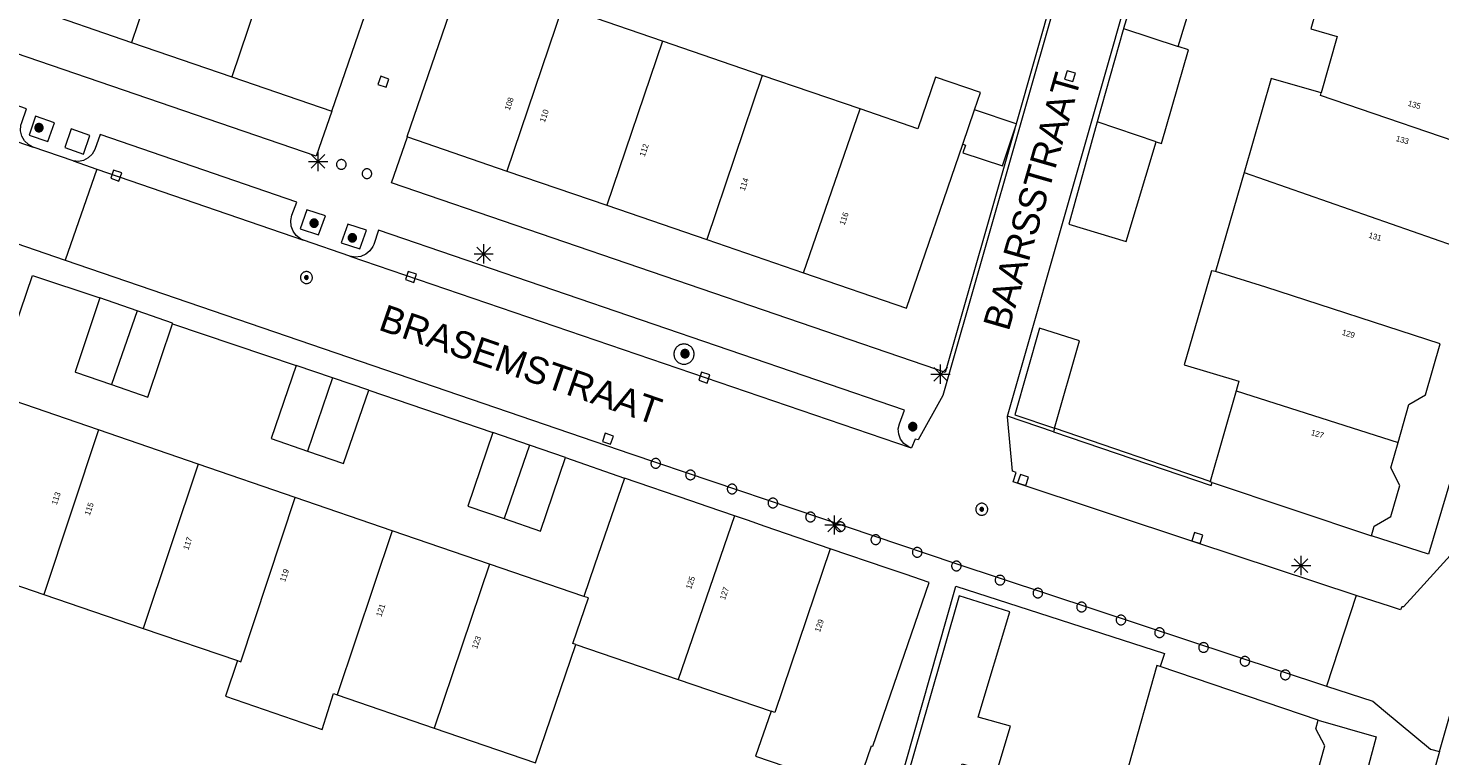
# Model space of a CAD drawing. Header units: metres. Extents: x 135779 to 137489, y 452643 to 455118.
# Tile 33 of 256: x 136392 to 136465, y 452956 to 452994. Entities that reach past the tile are written whole.
import ezdxf
from ezdxf.enums import TextEntityAlignment as Align

# ---------------------------------------------------------------- set-up
doc = ezdxf.new("R2010")
doc.units = ezdxf.units.M
for name, color, linetype, lineweight in [('KTop_NAR_Huisnummer (t)', 7, 'Continuous', 13), ('KTop_NAR_Huisnummer tijdelijk (t)', 7, 'Continuous', 13), ('KTop_OBW_Overig Plus', 1, 'Continuous', 13), ('KTop_ORL_Weg_Straatnaam (t)', 7, 'Continuous', 13), ('KTop_PAL_Afsluitpaal', 222, 'Continuous', 13), ('KTop_PAL_Lichtmast', 40, 'Continuous', 13), ('KTop_PND_Grondvlaksituatie van BAG-pand [tachy]', 1, 'Continuous', 13), ('KTop_PND_Pandscheiding', 40, 'Continuous', 13), ('KTop_PUT_Inspectie- of rioolput', 15, 'Continuous', 13), ('KTop_PUT_Kolk', 15, 'Continuous', 13), ('KTop_SHD_Muur', 15, 'Continuous', 13), ('KTop_VGO_Boom', 92, 'Continuous', 13), ('KTop_WGD_Parkeervlak', 251, 'Continuous', 13), ('KTop_WGD_Rijbaan_Lokale weg', 251, 'Continuous', 13), ('KTop_WGD_Rijbaan_Lokale weg_verkeersdrempel', 40, 'Continuous', 13), ('KTop_WGD_Voetpad', 251, 'Continuous', 13)]:
    doc.layers.add(name, color=color, linetype=linetype, lineweight=lineweight)
doc.styles.add('Style-ROVU', font='ROVU.shx')
doc.styles.add('Style-ROVUCURSIEF', font='ROVUCURSIEF.shx')

# ---------------------------------------------------------------- blocks, each defined once
blk = doc.blocks.new('PAL_Lichtmast')
at = {"layer": 'KTop_PAL_Lichtmast'}
for p, q in [((-0.354, -0.354), (0.354, 0.354)), ((0.354, -0.354), (-0.354, 0.354)), ((0, -0.5), (0, 0.5)), ((-0.5, 0), (0.5, 0))]:
    blk.add_line(p, q, dxfattribs=at)
blk = doc.blocks.new('PAL_Afsluitpaal')
at = {"layer": 'KTop_PAL_Afsluitpaal', "flags": 128}
blk.add_lwpolyline([(0.25, 0), (0.249, 0.026), (0.245, 0.052), (0.238, 0.077), (0.228, 0.102), (0.217, 0.125), (0.202, 0.147), (0.186, 0.167), (0.167, 0.186), (0.147, 0.202), (0.125, 0.217), (0.102, 0.228), (0.077, 0.238), (0.052, 0.245), (0.026, 0.249), (0, 0.25), (-0.026, 0.249), (-0.052, 0.245), (-0.077, 0.238), (-0.102, 0.228), (-0.125, 0.217), (-0.147, 0.202), (-0.167, 0.186), (-0.186, 0.167), (-0.202, 0.147), (-0.217, 0.125), (-0.228, 0.102), (-0.238, 0.077), (-0.245, 0.052), (-0.249, 0.026), (-0.25, 0), (-0.249, -0.026), (-0.245, -0.052), (-0.238, -0.077), (-0.228, -0.102), (-0.217, -0.125), (-0.202, -0.147), (-0.186, -0.167), (-0.167, -0.186), (-0.147, -0.202), (-0.125, -0.217), (-0.102, -0.228), (-0.077, -0.238), (-0.052, -0.245), (-0.026, -0.249), (0, -0.25), (0.026, -0.249), (0.052, -0.245), (0.077, -0.238), (0.102, -0.228), (0.125, -0.217), (0.147, -0.202), (0.167, -0.186), (0.186, -0.167), (0.202, -0.147), (0.217, -0.125), (0.228, -0.102), (0.238, -0.077), (0.245, -0.052), (0.249, -0.026), (0.25, 0)], dxfattribs=at)
blk = doc.blocks.new('PUT_Inspectie-_of_rioolput')
at = {"layer": 'KTop_PUT_Inspectie- of rioolput', "flags": 128}
for points in [[(0.31, 0), (0.308, 0.032), (0.303, 0.064), (0.294, 0.095), (0.283, 0.126), (0.268, 0.155), (0.25, 0.182), (0.23, 0.207), (0.207, 0.23), (0.182, 0.25), (0.154, 0.268), (0.126, 0.283), (0.095, 0.294), (0.064, 0.303), (0.032, 0.308), (0, 0.309), (-0.032, 0.308), (-0.064, 0.303), (-0.096, 0.294), (-0.126, 0.283), (-0.155, 0.268), (-0.182, 0.25), (-0.207, 0.23), (-0.23, 0.207), (-0.25, 0.182), (-0.268, 0.154), (-0.283, 0.126), (-0.294, 0.095), (-0.303, 0.064), (-0.308, 0.032), (-0.309, 0), (-0.308, -0.032), (-0.303, -0.064), (-0.294, -0.096), (-0.283, -0.126), (-0.268, -0.155), (-0.25, -0.182), (-0.23, -0.207), (-0.207, -0.23), (-0.182, -0.25), (-0.155, -0.268), (-0.126, -0.283), (-0.096, -0.294), (-0.064, -0.303), (-0.032, -0.308), (0, -0.309), (0.032, -0.308), (0.064, -0.303), (0.095, -0.294), (0.126, -0.283), (0.155, -0.268), (0.182, -0.25), (0.207, -0.23), (0.23, -0.207), (0.25, -0.182), (0.268, -0.155), (0.283, -0.126), (0.294, -0.096), (0.303, -0.064), (0.308, -0.032), (0.31, 0)], [(0.095, 0), (0.094, 0.009), (0.092, 0.019), (0.09, 0.029), (0.086, 0.038), (0.082, 0.047), (0.076, 0.055), (0.07, 0.063), (0.063, 0.07), (0.055, 0.076), (0.047, 0.082), (0.038, 0.086), (0.029, 0.09), (0.019, 0.092), (0.009, 0.094), (0, 0.094), (-0.01, 0.094), (-0.02, 0.092), (-0.029, 0.09), (-0.039, 0.086), (-0.048, 0.082), (-0.056, 0.076), (-0.064, 0.07), (-0.071, 0.063), (-0.077, 0.055), (-0.082, 0.047), (-0.087, 0.038), (-0.09, 0.029), (-0.093, 0.019), (-0.094, 0.009), (-0.095, 0), (-0.094, -0.01), (-0.093, -0.02), (-0.09, -0.029), (-0.087, -0.039), (-0.082, -0.048), (-0.077, -0.056), (-0.071, -0.064), (-0.064, -0.071), (-0.056, -0.077), (-0.047, -0.082), (-0.039, -0.087), (-0.029, -0.09), (-0.02, -0.093), (-0.01, -0.094), (0, -0.095), (0.009, -0.094), (0.019, -0.093), (0.029, -0.09), (0.038, -0.087), (0.047, -0.082), (0.055, -0.077), (0.063, -0.071), (0.07, -0.064), (0.076, -0.056), (0.082, -0.047), (0.086, -0.039), (0.09, -0.029), (0.092, -0.02), (0.094, -0.01), (0.095, 0)], [(0.035, 0), (0.034, 0.003), (0.034, 0.007), (0.033, 0.01), (0.031, 0.014), (0.03, 0.017), (0.028, 0.02), (0.026, 0.023), (0.023, 0.026), (0.02, 0.028), (0.017, 0.03), (0.014, 0.031), (0.01, 0.033), (0.007, 0.034), (0.003, 0.034), (0, 0.034), (-0.004, 0.034), (-0.007, 0.034), (-0.011, 0.033), (-0.014, 0.031), (-0.018, 0.03), (-0.021, 0.028), (-0.023, 0.026), (-0.026, 0.023), (-0.028, 0.02), (-0.03, 0.017), (-0.032, 0.014), (-0.033, 0.01), (-0.034, 0.007), (-0.035, 0.003), (-0.035, 0), (-0.035, -0.004), (-0.034, -0.007), (-0.033, -0.011), (-0.032, -0.014), (-0.03, -0.018), (-0.028, -0.021), (-0.026, -0.023), (-0.023, -0.026), (-0.021, -0.028), (-0.017, -0.03), (-0.014, -0.032), (-0.011, -0.033), (-0.007, -0.034), (-0.004, -0.035), (0, -0.035), (0.003, -0.035), (0.007, -0.034), (0.01, -0.033), (0.014, -0.032), (0.017, -0.03), (0.02, -0.028), (0.023, -0.026), (0.026, -0.023), (0.028, -0.021), (0.03, -0.017), (0.031, -0.014), (0.033, -0.011), (0.034, -0.007), (0.034, -0.004), (0.035, 0)], [(0.01, 0.02), (0.007, 0.02), (0.005, 0.021), (0.003, 0.022), (0.001, 0.022), (-0.001, 0.022), (-0.004, 0.022), (-0.006, 0.021), (-0.008, 0.02), (-0.01, 0.019), (-0.012, 0.018), (-0.014, 0.017), (-0.016, 0.015), (-0.017, 0.013), (-0.019, 0.012), (-0.02, 0.009), (-0.021, 0.007), (-0.022, 0.005), (-0.022, 0.003), (-0.022, 0.001), (-0.022, -0.001), (-0.022, -0.004), (-0.022, -0.006), (-0.021, -0.008), (-0.02, -0.01), (-0.019, -0.012), (-0.017, -0.014), (-0.016, -0.016), (-0.014, -0.017), (-0.012, -0.019), (-0.01, -0.02), (-0.008, -0.021), (-0.006, -0.022), (-0.003, -0.022), (-0.001, -0.022), (0.001, -0.022), (0.003, -0.022), (0.005, -0.022), (0.008, -0.021), (0.01, -0.02), (0.012, -0.019), (0.014, -0.017), (0.015, -0.016), (0.017, -0.014), (0.018, -0.012), (0.02, -0.01), (0.02, -0.008), (0.021, -0.006), (0.022, -0.003), (0.022, -0.001), (0.022, 0.001), (0.022, 0.003), (0.021, 0.005), (0.02, 0.008), (0.019, 0.01), (0.018, 0.012), (0.017, 0.014), (0.015, 0.015), (0.013, 0.017), (0.012, 0.018), (0.01, 0.02)]]:
    blk.add_lwpolyline(points, dxfattribs=at)
blk = doc.blocks.new('PUT_Kolk')
at = {"layer": 'KTop_PUT_Kolk', "flags": 128}
blk.add_lwpolyline([(0.225, -0.225), (0.225, 0.225), (-0.225, 0.225), (-0.225, -0.225), (0.225, -0.225)], dxfattribs=at)
blk = doc.blocks.new('VGO_Boom')
at = {"layer": 'KTop_VGO_Boom', "flags": 128}
for points in [[(0.215, 0), (0.214, 0.022), (0.21, 0.045), (0.204, 0.066), (0.196, 0.087), (0.186, 0.108), (0.174, 0.126), (0.16, 0.144), (0.144, 0.16), (0.126, 0.174), (0.107, 0.186), (0.087, 0.196), (0.066, 0.204), (0.045, 0.21), (0.022, 0.214), (-0.001, 0.215), (-0.023, 0.214), (-0.045, 0.21), (-0.067, 0.204), (-0.088, 0.196), (-0.108, 0.186), (-0.127, 0.174), (-0.144, 0.16), (-0.16, 0.144), (-0.174, 0.126), (-0.187, 0.107), (-0.197, 0.087), (-0.205, 0.066), (-0.211, 0.045), (-0.214, 0.022), (-0.215, -0.001), (-0.214, -0.023), (-0.211, -0.045), (-0.205, -0.067), (-0.197, -0.088), (-0.187, -0.108), (-0.174, -0.127), (-0.16, -0.144), (-0.144, -0.16), (-0.127, -0.174), (-0.108, -0.187), (-0.088, -0.197), (-0.067, -0.205), (-0.045, -0.211), (-0.023, -0.214), (0, -0.215), (0.022, -0.214), (0.045, -0.211), (0.066, -0.205), (0.087, -0.197), (0.108, -0.187), (0.126, -0.174), (0.144, -0.16), (0.16, -0.144), (0.174, -0.127), (0.186, -0.108), (0.196, -0.088), (0.204, -0.067), (0.21, -0.045), (0.214, -0.023), (0.215, -0.001)], [(0.155, 0), (0.154, 0.016), (0.152, 0.032), (0.147, 0.048), (0.142, 0.063), (0.134, 0.078), (0.125, 0.091), (0.115, 0.104), (0.104, 0.115), (0.091, 0.125), (0.077, 0.134), (0.063, 0.142), (0.048, 0.147), (0.032, 0.152), (0.016, 0.154), (-0.001, 0.155), (-0.017, 0.154), (-0.033, 0.152), (-0.048, 0.147), (-0.064, 0.142), (-0.078, 0.134), (-0.092, 0.125), (-0.104, 0.115), (-0.116, 0.104), (-0.126, 0.091), (-0.135, 0.077), (-0.142, 0.063), (-0.148, 0.048), (-0.152, 0.032), (-0.155, 0.016), (-0.155, -0.001), (-0.155, -0.017), (-0.152, -0.033), (-0.148, -0.048), (-0.142, -0.064), (-0.135, -0.078), (-0.126, -0.092), (-0.116, -0.104), (-0.104, -0.116), (-0.092, -0.126), (-0.078, -0.135), (-0.064, -0.142), (-0.048, -0.148), (-0.033, -0.152), (-0.017, -0.155), (0, -0.155), (0.016, -0.155), (0.032, -0.152), (0.048, -0.148), (0.063, -0.142), (0.078, -0.135), (0.091, -0.126), (0.104, -0.116), (0.115, -0.104), (0.125, -0.092), (0.134, -0.078), (0.142, -0.064), (0.147, -0.048), (0.152, -0.033), (0.154, -0.017), (0.155, -0.001)], [(0.095, 0), (0.094, 0.01), (0.093, 0.02), (0.09, 0.029), (0.087, 0.039), (0.082, 0.048), (0.077, 0.056), (0.071, 0.064), (0.064, 0.071), (0.056, 0.077), (0.047, 0.082), (0.039, 0.087), (0.029, 0.09), (0.02, 0.093), (0.01, 0.094), (-0.001, 0.095), (-0.01, 0.094), (-0.02, 0.093), (-0.03, 0.09), (-0.039, 0.087), (-0.048, 0.082), (-0.056, 0.077), (-0.064, 0.071), (-0.071, 0.064), (-0.077, 0.056), (-0.083, 0.047), (-0.087, 0.039), (-0.091, 0.029), (-0.093, 0.02), (-0.095, 0.01), (-0.095, -0.001), (-0.095, -0.01), (-0.093, -0.02), (-0.091, -0.03), (-0.087, -0.039), (-0.083, -0.048), (-0.077, -0.056), (-0.071, -0.064), (-0.064, -0.071), (-0.056, -0.077), (-0.048, -0.083), (-0.039, -0.087), (-0.03, -0.091), (-0.02, -0.093), (-0.01, -0.095), (0, -0.095), (0.01, -0.095), (0.02, -0.093), (0.029, -0.091), (0.039, -0.087), (0.048, -0.083), (0.056, -0.077), (0.064, -0.071), (0.071, -0.064), (0.077, -0.056), (0.082, -0.048), (0.087, -0.039), (0.09, -0.03), (0.093, -0.02), (0.094, -0.01), (0.095, -0.001)], [(0.035, 0), (0.035, 0.004), (0.034, 0.007), (0.033, 0.011), (0.032, 0.014), (0.03, 0.018), (0.028, 0.021), (0.026, 0.023), (0.023, 0.026), (0.021, 0.028), (0.017, 0.03), (0.014, 0.032), (0.011, 0.033), (0.007, 0.034), (0.004, 0.035), (-0.001, 0.035), (-0.004, 0.035), (-0.008, 0.034), (-0.011, 0.033), (-0.015, 0.032), (-0.018, 0.03), (-0.021, 0.028), (-0.024, 0.026), (-0.027, 0.023), (-0.029, 0.021), (-0.031, 0.017), (-0.032, 0.014), (-0.034, 0.011), (-0.035, 0.007), (-0.035, 0.004), (-0.035, -0.001), (-0.035, -0.004), (-0.035, -0.008), (-0.034, -0.011), (-0.032, -0.015), (-0.031, -0.018), (-0.029, -0.021), (-0.027, -0.024), (-0.024, -0.027), (-0.021, -0.029), (-0.018, -0.031), (-0.015, -0.032), (-0.011, -0.034), (-0.008, -0.035), (-0.004, -0.035), (0, -0.035), (0.004, -0.035), (0.007, -0.035), (0.011, -0.034), (0.014, -0.032), (0.018, -0.031), (0.021, -0.029), (0.023, -0.027), (0.026, -0.024), (0.028, -0.021), (0.03, -0.018), (0.032, -0.015), (0.033, -0.011), (0.034, -0.008), (0.035, -0.004), (0.035, 0)]]:
    blk.add_lwpolyline(points, dxfattribs=at)

msp = doc.modelspace()

# ---------------------------------------------------------------- linework, layer by layer
at = {"layer": 'KTop_OBW_Overig Plus', "flags": 128}
for points in [[(136443.228, 452988.968), (136441.061, 452989.684)], [(136440.451, 452987.911), (136440.587, 452987.856), (136440.457, 452987.463), (136442.516, 452986.781), (136443.152, 452988.7)], [(136443.152, 452988.7), (136443.239, 452988.964), (136443.228, 452988.968)], [(136442.932, 452957.668), (136441.26, 452958.137), (136442.906, 452963.615), (136440.258, 452964.432), (136438.664, 452958.885), (136437.212, 452953.831), (136436.538, 452951.482), (136435.842, 452949.06), (136434.261, 452943.558), (136432.804, 452938.488), (136434.908, 452937.812), (136436.296, 452942.986), (136436.436, 452942.934), (136437.988, 452948.415), (136439.211, 452948.027), (136440.018, 452950.345), (136438.971, 452950.687), (136439.667, 452953.098), (136440.42, 452955.706), (136442.181, 452955.195), (136442.932, 452957.668)]]:
    msp.add_lwpolyline(points, dxfattribs=at)
at = {"layer": 'KTop_PND_Grondvlaksituatie van BAG-pand [tachy]', "flags": 128}
for points in [[(136451.65, 452992.975), (136453.25, 452998.195), (136450.391, 452999.071), (136448.813, 452993.923)], [(136407.665, 452989.613), (136410.581, 452998.131)], [(136459.842, 452998.422), (136458.552, 452993.893), (136459.916, 452993.5), (136459.08, 452990.572)], [(136414.481, 452996.811), (136411.561, 452988.291), (136411.594, 452988.28)], [(136392.026, 452994.981), (136397.241, 452993.191)], [(136424.838, 452993.26), (136419.643, 452995.039)], [(136448.813, 452993.923), (136448.791, 452993.851), (136447.447, 452989.059)], [(136397.241, 452993.191), (136402.456, 452991.401)], [(136430.032, 452991.48), (136424.838, 452993.26)], [(136450.508, 452988.032), (136450.784, 452987.948), (136452.184, 452992.811), (136451.65, 452992.975)], [(136402.456, 452991.401), (136407.665, 452989.613)], [(136435.115, 452989.739), (136430.032, 452991.48)], [(136441.061, 452989.684), (136441.368, 452990.583), (136439.04, 452991.38), (136438.124, 452988.708), (136435.115, 452989.739)], [(136459.08, 452990.572), (136456.481, 452991.314), (136455.075, 452986.439)], [(136440.451, 452987.911), (136441.061, 452989.684)], [(136447.447, 452989.059), (136445.961, 452983.757), (136448.94, 452982.85), (136450.508, 452988.032)], [(136411.594, 452988.28), (136416.755, 452986.511)], [(136432.181, 452981.225), (136437.531, 452979.391), (136440.451, 452987.911)], [(136416.755, 452986.511), (136421.949, 452984.731)], [(136455.075, 452986.439), (136453.587, 452981.283)], [(136421.949, 452984.731), (136427.143, 452982.951)], [(136427.143, 452982.951), (136432.181, 452981.225)], [(136453.587, 452981.283), (136453.38, 452981.318), (136451.964, 452976.439), (136454.803, 452975.598), (136454.657, 452975.089)], [(136395.601, 452979.921), (136394.311, 452976.071), (136394.326, 452976.066), (136396.201, 452975.416)], [(136397.531, 452979.252), (136395.601, 452979.921)], [(136399.369, 452978.575), (136399.381, 452978.611), (136397.531, 452979.252)], [(136396.201, 452975.416), (136398.091, 452974.761), (136399.369, 452978.575)], [(136445.228, 452973.146), (136446.529, 452977.691), (136444.449, 452978.341), (136443.161, 452973.851), (136445.228, 452973.146)], [(136463.077, 452972.406), (136463.641, 452974.375), (136464.511, 452974.875), (136465.268, 452977.524)], [(136405.808, 452976.412), (136404.501, 452972.611), (136406.386, 452971.961)], [(136407.698, 452975.765), (136405.808, 452976.412)], [(136406.386, 452971.961), (136408.271, 452971.311), (136409.581, 452975.121)], [(136409.581, 452975.121), (136407.698, 452975.765)], [(136454.657, 452975.089), (136453.315, 452970.387)], [(136395.528, 452973.06), (136390.023, 452974.947)], [(136400.718, 452971.281), (136395.528, 452973.06)], [(136416.031, 452972.921), (136414.721, 452969.101), (136416.611, 452968.451)], [(136417.924, 452972.27), (136416.031, 452972.921)], [(136419.811, 452971.621), (136417.924, 452972.27)], [(136461.695, 452967.563), (136461.835, 452968.054), (136462.706, 452968.554), (136463.17, 452970.178), (136462.703, 452971.091), (136463.077, 452972.406)], [(136416.611, 452968.451), (136418.501, 452967.801), (136419.811, 452971.621)], [(136405.76, 452969.552), (136400.718, 452971.281)], [(136422.868, 452970.552), (136421.316, 452966.029), (136420.761, 452964.411)], [(136428.59, 452968.593), (136427.224, 452969.061), (136427.223, 452969.061), (136426.315, 452969.372), (136426.313, 452969.373), (136422.868, 452970.552)], [(136453.411, 452970.322), (136453.306, 452970.357), (136453.315, 452970.387)], [(136453.411, 452970.322), (136461.695, 452967.563)], [(136410.801, 452967.825), (136405.76, 452969.552)], [(136433.564, 452966.89), (136430.188, 452968.046), (136430.187, 452968.046), (136429.256, 452968.365), (136428.59, 452968.593)], [(136415.853, 452966.093), (136410.801, 452967.825)], [(136387.17, 452966.401), (136392.689, 452964.513)], [(136434.911, 452954.325), (136435.718, 452956.653), (136435.781, 452956.631), (136438.701, 452965.131), (136437.457, 452965.557), (136437.456, 452965.557), (136436.528, 452965.875), (136436.526, 452965.876), (136433.564, 452966.89)], [(136420.761, 452964.411), (136415.853, 452966.093)], [(136392.689, 452964.513), (136397.842, 452962.75)], [(136397.842, 452962.75), (136402.749, 452961.072)], [(136412.982, 452957.571), (136418.241, 452955.771), (136420.341, 452961.911)], [(136420.341, 452961.911), (136425.661, 452960.091)], [(136402.749, 452961.072), (136402.127, 452959.225), (136407.157, 452957.501), (136407.748, 452959.361), (136407.928, 452959.299)], [(136450.721, 452960.761), (136450.545, 452960.821), (136449.062, 452955.595)], [(136458.933, 452957.98), (136450.721, 452960.761)], [(136425.661, 452960.091), (136430.488, 452958.441)], [(136407.928, 452959.299), (136412.982, 452957.571)], [(136430.488, 452958.441), (136429.676, 452956.114), (136434.911, 452954.325)], [(136457.45, 452952.76), (136457.945, 452954.499), (136458.815, 452955.01), (136459.282, 452956.654), (136458.804, 452957.527), (136458.933, 452957.98)]]:
    msp.add_lwpolyline(points, dxfattribs=at)
at = {"layer": 'KTop_PND_Pandscheiding', "flags": 128}
for points in [[(136400.129, 453001.719), (136399.547, 453000), (136397.241, 452993.191)], [(136405.344, 452999.929), (136402.456, 452991.401)], [(136419.643, 452995.039), (136416.755, 452986.511)], [(136448.813, 452993.923), (136451.65, 452992.975)], [(136424.838, 452993.26), (136421.949, 452984.731)], [(136430.032, 452991.48), (136427.143, 452982.951)], [(136468.075, 452987.35), (136459.043, 452990.443), (136459.08, 452990.572)], [(136432.181, 452981.225), (136435.115, 452989.739)], [(136450.508, 452988.032), (136447.447, 452989.059)], [(136455.075, 452986.439), (136465.998, 452982.629)], [(136465.268, 452977.524), (136456.199, 452980.482), (136453.587, 452981.283)], [(136397.531, 452979.252), (136396.201, 452975.416)], [(136407.698, 452975.765), (136406.386, 452971.961)], [(136454.657, 452975.089), (136463.077, 452972.406)], [(136395.528, 452973.06), (136392.689, 452964.513)], [(136417.924, 452972.27), (136416.611, 452968.451)], [(136400.718, 452971.281), (136397.842, 452962.75)], [(136402.749, 452961.072), (136402.92, 452961.013), (136405.76, 452969.552)], [(136428.59, 452968.593), (136425.661, 452960.091)], [(136410.801, 452967.825), (136407.928, 452959.299)], [(136433.564, 452966.89), (136430.69, 452958.372), (136430.488, 452958.441)], [(136415.853, 452966.093), (136412.982, 452957.571)], [(136420.341, 452961.911), (136420.184, 452961.965), (136420.996, 452964.331), (136420.761, 452964.411)]]:
    msp.add_lwpolyline(points, dxfattribs=at)
at = {"layer": 'KTop_SHD_Muur', "flags": 128}
for points in [[(136445.228, 452973.146), (136445.167, 452972.966)], [(136445.167, 452972.966), (136453.361, 452970.171), (136453.411, 452970.322)], [(136453.315, 452970.387), (136445.228, 452973.146)]]:
    msp.add_lwpolyline(points, dxfattribs=at)
at = {"layer": 'KTop_WGD_Parkeervlak', "flags": 128}
msp.add_lwpolyline([(136426.052, 452977.516), (136426.007, 452977.522), (136425.961, 452977.524), (136425.915, 452977.522), (136425.87, 452977.516), (136425.825, 452977.506), (136425.782, 452977.493), (136425.739, 452977.475), (136425.699, 452977.454), (136425.66, 452977.429), (136425.624, 452977.402), (136425.59, 452977.371), (136425.559, 452977.337), (136425.532, 452977.301), (136425.507, 452977.262), (136425.486, 452977.222), (136425.468, 452977.179), (136425.455, 452977.136), (136425.445, 452977.091), (136425.439, 452977.046), (136425.437, 452977), (136425.439, 452976.954), (136425.445, 452976.909), (136425.455, 452976.864), (136425.468, 452976.821), (136425.486, 452976.779), (136425.507, 452976.738), (136425.532, 452976.7), (136425.559, 452976.663), (136425.59, 452976.63), (136425.624, 452976.599), (136425.66, 452976.571), (136425.699, 452976.546), (136425.739, 452976.525), (136425.782, 452976.508), (136425.825, 452976.494), (136425.87, 452976.484), (136425.915, 452976.478), (136425.961, 452976.476), (136426.007, 452976.478), (136426.052, 452976.484), (136426.097, 452976.494), (136426.14, 452976.508), (136426.182, 452976.525), (136426.223, 452976.546), (136426.262, 452976.571), (136426.298, 452976.599), (136426.332, 452976.63), (136426.362, 452976.663), (136426.39, 452976.7), (136426.415, 452976.738), (136426.436, 452976.779), (136426.453, 452976.821), (136426.467, 452976.864), (136426.477, 452976.909), (136426.483, 452976.954), (136426.485, 452977), (136426.483, 452977.046), (136426.477, 452977.091), (136426.467, 452977.136), (136426.453, 452977.179), (136426.436, 452977.222), (136426.415, 452977.262), (136426.39, 452977.301), (136426.362, 452977.337), (136426.332, 452977.371), (136426.298, 452977.402), (136426.262, 452977.429), (136426.223, 452977.454), (136426.182, 452977.475), (136426.14, 452977.493), (136426.097, 452977.506), (136426.052, 452977.516)], dxfattribs=at)
at = {"layer": 'KTop_WGD_Rijbaan_Lokale weg', "flags": 128}
for points in [[(136442.782, 452973.78), (136450.262, 453000), (136452.601, 453008.201), (136452.96, 453008.261)], [(136444.738, 452998.162), (136444.778, 452998.132), (136445.067, 452997.858), (136445.294, 452997.532), (136445.453, 452997.167), (136445.535, 452996.779), (136445.538, 452996.381), (136445.461, 452995.991), (136439.411, 452974.841), (136438.131, 452972.541), (136437.981, 452972.581), (136437.791, 452972.121), (136437.754, 452972.132), (136437.718, 452972.145)], [(136395.436, 452986.611), (136393.802, 452981.884)], [(136395.436, 452986.611), (136406.191, 452982.911)], [(136408.6, 452982.084), (136406.191, 452982.911)], [(136393.802, 452981.884), (136423.201, 452971.811), (136440.041, 452966.141), (136459.364, 452959.754)], [(136408.6, 452982.084), (136437.718, 452972.145)], [(136460.907, 452964.465), (136452.571, 452967.211), (136443.071, 452970.371), (136443.221, 452970.841), (136443.031, 452970.911), (136442.771, 452973.741), (136442.782, 452973.78)], [(136465.231, 452956.351), (136468.961, 452969.391)], [(136460.907, 452964.465), (136459.364, 452959.754)], [(136465.231, 452956.351), (136464.489, 452953.72)]]:
    msp.add_lwpolyline(points, dxfattribs=at)
at = {"layer": 'KTop_WGD_Rijbaan_Lokale weg_verkeersdrempel', "flags": 128}
for points in [[(136390.882, 452988.184), (136392.132, 452987.754)], [(136394.205, 452987.034), (136392.132, 452987.754)], [(136394.205, 452987.034), (136395.436, 452986.611)], [(136389.2, 452983.461), (136393.802, 452981.884)]]:
    msp.add_lwpolyline(points, dxfattribs=at)
at = {"layer": 'KTop_WGD_Voetpad', "flags": 128}
for points in [[(136407.665, 452989.613), (136406.851, 452987.291), (136391.22, 452992.634), (136386.081, 452994.391), (136386.88, 452996.747)], [(136445.108, 452995.806), (136445.171, 452995.781), (136443.228, 452988.968)], [(136392.132, 452987.754), (136391.884, 452987.887), (136391.684, 452988.085), (136391.546, 452988.33), (136391.483, 452988.605), (136391.5, 452988.886), (136391.541, 452989.031), (136391.791, 452989.741), (136390.391, 452990.22), (136385.628, 452991.849), (136385.225, 452990.788), (136385.074, 452990.592), (136384.819, 452990.461), (136384.544, 452990.408), (136384.411, 452990.411)], [(136468.472, 452991.291), (136471.451, 452990.349), (136465.816, 452970.494), (136464.656, 452966.611), (136461.695, 452967.563)], [(136391.921, 452988.381), (136392.901, 452988.041), (136393.241, 452989.021), (136392.261, 452989.361), (136391.921, 452988.381)], [(136394.111, 452988.711), (136393.771, 452987.731), (136394.741, 452987.381), (136395.081, 452988.361), (136394.111, 452988.711)], [(136406.191, 452982.911), (136406.033, 452982.983), (136405.808, 452983.156), (136405.64, 452983.384), (136405.542, 452983.651), (136405.522, 452983.934), (136405.581, 452984.211), (136405.831, 452984.901), (136395.611, 452988.411), (136395.334, 452987.623), (136395.198, 452987.381), (136394.998, 452987.189), (136394.753, 452987.061), (136394.481, 452987.008), (136394.205, 452987.034)], [(136443.152, 452988.7), (136439.542, 452976.042), (136439.101, 452976.193), (136410.751, 452985.891), (136411.594, 452988.28)], [(136406.011, 452983.511), (136406.971, 452983.201), (136407.321, 452984.181), (136406.361, 452984.491), (136406.011, 452983.511)], [(136409.121, 452982.461), (136409.451, 452983.431), (136408.481, 452983.751), (136408.151, 452982.781), (136409.121, 452982.461)], [(136437.718, 452972.145), (136437.61, 452972.194), (136437.387, 452972.357), (136437.22, 452972.577), (136437.122, 452972.835), (136437.102, 452973.111), (136437.161, 452973.381), (136437.431, 452974.091), (136410.091, 452983.441), (136409.841, 452982.701), (136409.796, 452982.596), (136409.637, 452982.363), (136409.419, 452982.184), (136409.159, 452982.073), (136408.879, 452982.039), (136408.6, 452982.084)], [(136390.023, 452974.947), (136390.561, 452976.541), (136392.094, 452981.083), (136395.601, 452979.921)], [(136399.369, 452978.575), (136405.808, 452976.412)], [(136409.581, 452975.121), (136416.031, 452972.921)], [(136445.167, 452972.966), (136442.782, 452973.78)], [(136419.811, 452971.621), (136422.868, 452970.552)], [(136468.961, 452969.391), (136468.501, 452969.531), (136464.067, 452964.64), (136463.361, 452963.861), (136463.281, 452963.871), (136463.211, 452963.711), (136462.681, 452963.881), (136460.907, 452964.465)], [(136429.537, 452928.099), (136432.57, 452938.563), (136434.116, 452943.899), (136440.037, 452964.751), (136440.091, 452964.941), (136450.931, 452961.441), (136450.721, 452960.761)], [(136459.364, 452959.754), (136461.761, 452958.961), (136462.32, 452958.501), (136464.771, 452956.481), (136465.231, 452956.351)], [(136458.933, 452957.98), (136461.946, 452957.11), (136460.207, 452950.639), (136455.63, 452934.758), (136455.227, 452933.359), (136454.496, 452930.628), (136452.436, 452923.204), (136451.942, 452921.805), (136448.891, 452922.664)]]:
    msp.add_lwpolyline(points, dxfattribs=at)

# ---------------------------------------------------------------- block references
at = {"layer": 'KTop_PAL_Afsluitpaal'}
for p in [(136408.152, 452986.852), (136409.482, 452986.372), (136424.493, 452971.323), (136426.299, 452970.722), (136428.462, 452969.989), (136430.583, 452969.265), (136432.537, 452968.534), (136434.087, 452968.029), (136435.929, 452967.358), (136438.087, 452966.698), (136440.123, 452965.992), (136442.391, 452965.255), (136444.356, 452964.583), (136446.627, 452963.86), (136448.678, 452963.186), (136450.683, 452962.524), (136452.969, 452961.757), (136455.12, 452961.04), (136457.221, 452960.333)]:
    msp.add_blockref('PAL_Afsluitpaal', p, dxfattribs=at)
at = {"layer": 'KTop_PAL_Lichtmast'}
for p in [(136406.942, 452987.012), (136415.552, 452982.202), (136439.302, 452975.952), (136433.792, 452968.122), (136458.042, 452966.012)]:
    msp.add_blockref('PAL_Lichtmast', p, dxfattribs=at)
at = {"layer": 'KTop_PUT_Inspectie- of rioolput'}
for p, rotation in [((136406.337, 452980.977), 71.05286018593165), ((136441.441, 452968.938), 71.66276986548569)]:
    msp.add_blockref('PUT_Inspectie-_of_rioolput', p, dxfattribs=dict(at, rotation=rotation))
at = {"layer": 'KTop_PUT_Kolk'}
for p, rotation in [((136410.336, 452991.147), 161.1021870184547), ((136446.027, 452991.441), 344.0776955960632), ((136396.448, 452986.272), 251.0154492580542), ((136411.771, 452981.011), 251.1534176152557), ((136427.019, 452975.782), 71.15341760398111), ((136422.006, 452972.602), 251.0869658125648), ((136443.591, 452970.455), 251.6012456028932), ((136452.649, 452967.446), 251.7673630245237)]:
    msp.add_blockref('PUT_Kolk', p, dxfattribs=dict(at, rotation=rotation))
at = {"layer": 'KTop_VGO_Boom'}
for p in [(136392.435, 452988.761), (136406.735, 452983.801), (136408.725, 452983.041), (136426.015, 452977.021), (136437.855, 452973.231)]:
    msp.add_blockref('VGO_Boom', p, dxfattribs=at)

# ---------------------------------------------------------------- texts
at = {"layer": 'KTop_NAR_Huisnummer (t)', "style": 'Style-ROVU'}
for s, rotation, p in [('135', 344, (136464.252, 452989.864)), ('133', 344, (136463.627, 452988.034)), ('131', 344, (136462.21, 452983.011)), ('129', 344, (136460.825, 452977.964)), ('127', 344, (136459.215, 452972.758)), ('113', 71, (136393.429, 452969.821)), ('115', 71, (136395.148, 452969.275)), ('117', 71, (136400.274, 452967.481)), ('119', 71, (136405.301, 452965.821)), ('125', 71, (136426.406, 452965.441)), ('127', 71, (136428.168, 452964.886)), ('121', 71, (136410.303, 452964.008)), ('129', 71, (136433.103, 452963.209)), ('123', 71, (136415.279, 452962.338))]:
    msp.add_text(s, height=0.3, rotation=rotation, dxfattribs=at).set_placement(p, align=Align.MIDDLE_RIGHT)
at = {"layer": 'KTop_NAR_Huisnummer tijdelijk (t)', "style": 'Style-ROVUCURSIEF'}
for s, p in [('108', (136416.76, 452989.69)), ('110', (136418.586, 452989.064)), ('112', (136423.779, 452987.283)), ('114', (136428.974, 452985.505)), ('116', (136434.167, 452983.724))]:
    msp.add_text(s, height=0.3, rotation=71.1, dxfattribs=at).set_placement(p, align=Align.MIDDLE_LEFT)
at = {"layer": 'KTop_ORL_Weg_Straatnaam (t)', "style": 'Style-ROVU'}
for s, rotation, p in [('BAARSSTRAAT', 73.97589, (136442.837, 452978.144)), ('BRASEMSTRAAT', 340.98559, (136410.021, 452978.28))]:
    msp.add_text(s, height=1.4, rotation=rotation, dxfattribs=at).set_placement(p)

doc.saveas('drawing.dxf')
